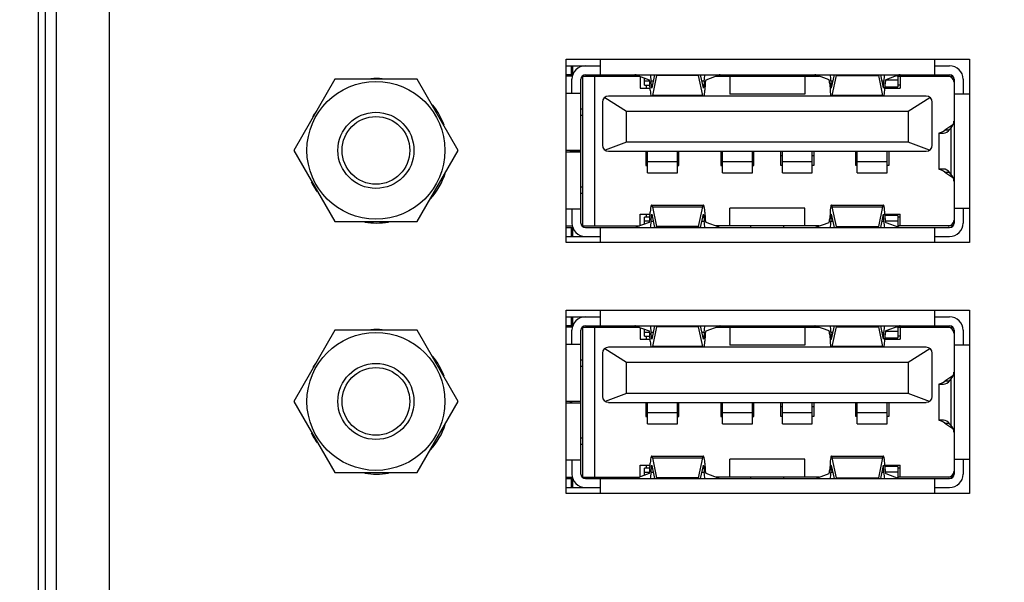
# Model space of a CAD drawing. Header units: inches. Extents: x 0 to 34, y 0 to 22.
# Tile 92 of 106: x 13.2 to 14.5, y 17 to 17.7. Entities that reach past the tile are written whole.
import ezdxf

# ---------------------------------------------------------------- set-up
doc = ezdxf.new("R2010")
doc.units = ezdxf.units.IN
doc.header["$LTSCALE"] = 1.87
doc.header["$MEASUREMENT"] = 0
doc.layers.get('0').update_dxf_attribs({"linetype": 'CONTINUOUS'})
for name, color, linetype in [('02___PRT_ALL_AXES', 7, 'CONTINUOUS'), ('DIMENSIONS', 7, 'CONTINUOUS'), ('THREAD', 7, 'CONTINUOUS')]:
    doc.layers.add(name, color=color, linetype=linetype)
doc.styles.get("Standard").update_dxf_attribs({"font": 'txt', "width": 0.8})
doc.dimstyles.new('DIMSTYLE_1', dxfattribs={"dimtxt": 0.125, "dimasz": 0.18, "dimexe": 0.125, "dimexo": 0.0625, "dimgap": 0.0625, "dimtad": 0, "dimtih": 1, "dimtoh": 1, "dimzin": 4, "dimdsep": 46, "dimtxsty": 'STANDARD', "dimblk": '_FILLED', "dimblk1": '_FILLED', "dimblk2": '_FILLED', "dimcen": 0.09, "dimadec": 0, "dimazin": 0, "dimtp": 0.01, "dimtm": 0.01, "dimtfac": 1, "dimtofl": 0, "dimtmove": 0, "dimatfit": 3, "dimldrblk": '_FILLED', "dimfxl": 1, "dimtolj": 1, "dimtzin": 4, "dimarcsym": 0})

# ---------------------------------------------------------------- blocks, each defined once
blk = doc.blocks.new('_FILLED')
at = {"color": 0, "linetype": 'BYBLOCK'}
blk.add_solid([(0, 0), (-1, 0.1736), (-1, -0.1736)], dxfattribs=at)
blk = doc.blocks.new('*D0')
at = {"layer": 'DIMENSIONS', "color": 2, "linetype": 'CONTINUOUS'}
for p, q in [((11.6046, 17.0964), (11.4871, 17.0964)), ((11.6046, 16.5941), (11.6046, 17.0964)), ((16.1544, 16.5941), (11.4796, 16.5941)), ((13.4197, 16.2578), (11.4796, 16.2578)), ((11.6046, 16.2578), (11.6046, 15.8978))]:
    blk.add_line(p, q, dxfattribs=at)
at = {"layer": 'DIMENSIONS', "color": 2, "linetype": 'CONTINUOUS', "xscale": 0.18, "yscale": 0.18, "zscale": 0.18}
for p, rotation in [((11.6046, 16.5941), 270), ((11.6046, 16.2578), 90)]:
    blk.add_blockref('_FILLED', p, dxfattribs=dict(at, rotation=rotation))
at = {"layer": 'DIMENSIONS', "color": 2, "linetype": 'CONTINUOUS', "insert": (11.4246, 17.1589), "char_height": 0.125, "width": 0.925, "attachment_point": 3, "line_spacing_factor": 0.9}
blk.add_mtext('.34{\\Ftxt.shx;\\W1.000000;\\H0.125000; }[8.5]', dxfattribs=at)

msp = doc.modelspace()

# ---------------------------------------------------------------- linework, layer by layer
at = {"color": 3, "linetype": 'CONTINUOUS'}
for p, q in [((13.2781, 16.3972), (13.2781, 19.5866)), ((13.2081, 16.4669), (13.2081, 19.5169))]:
    msp.add_line(p, q, dxfattribs=at)
at = {"color": 7, "linetype": 'CONTINUOUS'}
for p, q in [((13.1843, 19.5506), (13.1843, 16.4332)), ((13.1939, 16.4332), (13.1939, 19.5506)), ((13.9228, 17.6563), (13.9228, 17.6769)), ((14.3618, 17.6769), (14.3618, 17.6563)), ((13.8778, 17.6681), (13.9228, 17.6681)), ((13.8865, 17.6563), (13.8778, 17.6563)), ((13.8844, 17.6681), (13.8844, 17.6563)), ((13.8866, 17.6568), (13.8866, 17.6681)), ((13.9031, 17.6563), (14.3815, 17.6563)), ((13.9695, 17.656), (13.9869, 17.6496)), ((13.9939, 17.6563), (13.9902, 17.6389)), ((13.9966, 17.6551), (13.9965, 17.6563)), ((14.0518, 17.6563), (14.0517, 17.6551)), ((14.0581, 17.6389), (14.0544, 17.6563)), ((14.0615, 17.6496), (14.0788, 17.656)), ((14.1206, 17.6563), (14.1206, 17.6543)), ((14.1639, 17.6563), (14.1639, 17.6543)), ((14.2231, 17.6496), (14.2057, 17.656)), ((14.2265, 17.6389), (14.2301, 17.6563)), ((14.2327, 17.6563), (14.2328, 17.6551)), ((14.2879, 17.6551), (14.288, 17.6563)), ((14.2907, 17.6563), (14.2943, 17.6389)), ((14.315, 17.656), (14.2977, 17.6496)), ((14.3618, 17.6681), (14.3815, 17.6681)), ((13.5739, 17.6504), (13.52, 17.5569)), ((13.6819, 17.6504), (13.5739, 17.6504)), ((13.7359, 17.5569), (13.6819, 17.6504)), ((13.8858, 17.6543), (13.8778, 17.6543)), ((13.8854, 17.6321), (13.8854, 17.6504)), ((13.8972, 17.4614), (13.8972, 17.6504)), ((13.8987, 17.6543), (13.9741, 17.6543)), ((13.8992, 17.6543), (13.8992, 17.4575)), ((13.9149, 17.6543), (13.9149, 17.4575)), ((13.9748, 17.6541), (13.9748, 17.6386)), ((13.9809, 17.6425), (13.9809, 17.6518)), ((13.9875, 17.6477), (13.9809, 17.6477)), ((13.9883, 17.636), (13.9878, 17.6443)), ((13.9898, 17.6399), (13.9894, 17.6481)), ((13.9894, 17.6481), (13.9922, 17.6481)), ((13.9966, 17.6551), (13.9912, 17.6291)), ((14.0517, 17.6551), (13.9966, 17.6551)), ((14.0572, 17.6291), (14.0517, 17.6551)), ((14.0562, 17.6481), (14.0589, 17.6481)), ((14.0589, 17.6481), (14.0585, 17.6399)), ((14.0605, 17.6443), (14.0601, 17.636)), ((14.0742, 17.6543), (14.2103, 17.6543)), ((14.0929, 17.6543), (14.0929, 17.6307)), ((14.1913, 17.6543), (14.1913, 17.6307)), ((14.2241, 17.6443), (14.2245, 17.636)), ((14.2256, 17.6481), (14.2261, 17.6399)), ((14.2256, 17.6481), (14.2284, 17.6481)), ((14.2274, 17.6291), (14.2328, 17.6551)), ((14.2328, 17.6551), (14.2879, 17.6551)), ((14.2879, 17.6551), (14.2934, 17.6291)), ((14.2924, 17.6481), (14.2951, 17.6481)), ((14.2947, 17.6399), (14.2951, 17.6481)), ((14.2963, 17.636), (14.2967, 17.6443)), ((14.3135, 17.649), (14.2973, 17.649)), ((14.312, 17.6549), (14.3135, 17.6549)), ((14.3135, 17.6555), (14.3135, 17.6405)), ((14.3135, 17.6543), (14.3859, 17.6543)), ((14.3165, 17.6543), (14.3165, 17.6386)), ((14.3874, 17.6504), (14.3874, 17.4614)), ((14.3992, 17.6504), (14.3992, 17.6313)), ((13.8778, 17.6321), (13.8972, 17.6321)), ((13.9748, 17.6386), (13.9881, 17.6386)), ((13.9809, 17.6425), (13.9879, 17.6425)), ((13.983, 17.6425), (13.983, 17.6386)), ((13.9905, 17.6399), (13.9898, 17.6399)), ((14.0585, 17.6399), (14.0579, 17.6399)), ((14.1913, 17.6307), (14.0929, 17.6307)), ((14.2267, 17.6399), (14.2261, 17.6399)), ((14.2947, 17.6399), (14.2941, 17.6399)), ((14.2964, 17.6386), (14.3165, 17.6386)), ((14.2965, 17.6405), (14.3135, 17.6405)), ((14.3165, 17.6425), (14.3135, 17.6425)), ((14.3874, 17.6313), (14.4078, 17.6313)), ((13.9255, 17.6203), (13.9255, 17.5636)), ((13.9284, 17.6263), (13.957, 17.6084)), ((14.3507, 17.6281), (13.9334, 17.6281)), ((14.0572, 17.6291), (13.9912, 17.6291)), ((14.2934, 17.6291), (14.2274, 17.6291)), ((14.3271, 17.6084), (14.3557, 17.6263)), ((14.3586, 17.5636), (14.3586, 17.6203)), ((13.8992, 17.611), (13.8972, 17.611)), ((13.957, 17.5675), (13.957, 17.6084)), ((13.957, 17.6084), (14.3271, 17.6084)), ((14.3271, 17.6084), (14.3271, 17.5675)), ((13.8972, 17.6031), (13.8992, 17.6031)), ((14.3677, 17.5796), (14.3677, 17.5799)), ((14.3677, 17.5322), (14.3677, 17.5795)), ((14.3682, 17.5795), (14.3736, 17.5795)), ((14.3858, 17.5906), (14.3754, 17.5834)), ((14.3809, 17.5834), (14.3754, 17.5834)), ((14.382, 17.5846), (14.3833, 17.5861)), ((14.3833, 17.5861), (14.3833, 17.5257)), ((13.957, 17.5675), (13.9291, 17.557)), ((14.3271, 17.5675), (13.957, 17.5675)), ((14.3551, 17.557), (14.3271, 17.5675)), ((13.52, 17.5569), (13.5739, 17.4634)), ((13.6819, 17.4634), (13.7359, 17.5569)), ((13.8972, 17.5567), (13.8778, 17.5567)), ((13.8778, 17.5551), (13.8972, 17.5551)), ((13.8834, 17.5551), (13.8834, 17.5567)), ((13.8854, 17.5551), (13.8854, 17.5567)), ((13.8854, 17.5552), (13.8972, 17.5552)), ((13.9334, 17.5557), (14.3507, 17.5557)), ((13.9826, 17.5557), (13.9826, 17.5372)), ((13.9846, 17.5274), (13.9846, 17.5557)), ((14.024, 17.5274), (14.024, 17.5557)), ((14.0259, 17.5372), (14.0259, 17.5557)), ((14.0811, 17.5557), (14.0811, 17.5372)), ((14.083, 17.5274), (14.083, 17.5557)), ((14.1224, 17.5274), (14.1224, 17.5557)), ((14.1244, 17.5372), (14.1244, 17.5557)), ((14.1598, 17.5372), (14.1598, 17.5557)), ((14.1618, 17.5274), (14.1618, 17.5557)), ((14.2011, 17.5274), (14.2011, 17.5557)), ((14.2031, 17.5557), (14.2031, 17.5372)), ((14.2582, 17.5372), (14.2582, 17.5557)), ((14.2602, 17.5274), (14.2602, 17.5557)), ((14.2996, 17.5274), (14.2996, 17.5557)), ((14.3015, 17.5557), (14.3015, 17.5372)), ((13.9846, 17.5499), (13.9826, 17.5499)), ((14.024, 17.5418), (13.9846, 17.5418)), ((14.0259, 17.5499), (14.024, 17.5499)), ((14.083, 17.5499), (14.0811, 17.5499)), ((14.1224, 17.5418), (14.083, 17.5418)), ((14.1244, 17.5499), (14.1224, 17.5499)), ((14.1618, 17.5499), (14.1598, 17.5499)), ((14.2011, 17.5418), (14.1618, 17.5418)), ((14.2031, 17.5499), (14.2011, 17.5499)), ((14.2602, 17.5499), (14.2582, 17.5499)), ((14.2996, 17.5418), (14.2602, 17.5418)), ((13.9826, 17.5372), (13.9846, 17.5372)), ((13.9846, 17.5274), (14.024, 17.5274)), ((14.024, 17.5372), (14.0259, 17.5372)), ((14.0811, 17.5372), (14.083, 17.5372)), ((14.083, 17.5274), (14.1224, 17.5274)), ((14.1224, 17.5372), (14.1244, 17.5372)), ((14.1618, 17.5372), (14.1598, 17.5372)), ((14.1618, 17.5274), (14.2011, 17.5274)), ((14.2031, 17.5372), (14.2011, 17.5372)), ((14.2602, 17.5372), (14.2582, 17.5372)), ((14.2602, 17.5274), (14.2996, 17.5274)), ((14.3015, 17.5372), (14.2996, 17.5372)), ((14.3677, 17.5318), (14.3677, 17.5321)), ((14.3736, 17.5323), (14.3682, 17.5323)), ((14.3754, 17.5284), (14.3858, 17.5212)), ((14.3754, 17.5284), (14.3809, 17.5284)), ((14.3833, 17.5257), (14.382, 17.5272)), ((13.8992, 17.5086), (13.8972, 17.5086)), ((13.8972, 17.5008), (13.8992, 17.5008)), ((13.8972, 17.4797), (13.8778, 17.4797)), ((13.8854, 17.4797), (13.8854, 17.4614)), ((13.9878, 17.4675), (13.9883, 17.4757)), ((13.9901, 17.485), (14.0582, 17.485)), ((13.9912, 17.4827), (13.9966, 17.4567)), ((13.9912, 17.4827), (14.0572, 17.4827)), ((14.0517, 17.4567), (14.0572, 17.4827)), ((14.0601, 17.4757), (14.0605, 17.4675)), ((14.0929, 17.4575), (14.0929, 17.4811)), ((14.1913, 17.4811), (14.0929, 17.4811)), ((14.1913, 17.4575), (14.1913, 17.4811)), ((14.2245, 17.4757), (14.2241, 17.4675)), ((14.2263, 17.485), (14.2945, 17.485)), ((14.2328, 17.4567), (14.2274, 17.4827)), ((14.2274, 17.4827), (14.2934, 17.4827)), ((14.2934, 17.4827), (14.2879, 17.4567)), ((14.2967, 17.4675), (14.2963, 17.4757)), ((14.4078, 17.4805), (14.3874, 17.4805)), ((14.3992, 17.4805), (14.3992, 17.4614)), ((13.5739, 17.4634), (13.6819, 17.4634)), ((13.9869, 17.4622), (13.9695, 17.4558)), ((13.9748, 17.4577), (13.9748, 17.4732)), ((13.9748, 17.4732), (13.9881, 17.4732)), ((13.9809, 17.46), (13.9809, 17.4693)), ((13.9879, 17.4693), (13.9809, 17.4693)), ((13.9809, 17.4641), (13.9875, 17.4641)), ((13.983, 17.4732), (13.983, 17.4693)), ((13.9894, 17.4636), (13.9898, 17.4719)), ((13.9922, 17.4636), (13.9894, 17.4636)), ((13.9898, 17.4719), (13.9905, 17.4719)), ((13.9902, 17.4729), (13.9939, 17.4555)), ((14.0544, 17.4555), (14.0581, 17.4729)), ((14.0589, 17.4636), (14.0562, 17.4636)), ((14.0579, 17.4719), (14.0585, 17.4719)), ((14.0585, 17.4719), (14.0589, 17.4636)), ((14.0788, 17.4558), (14.0615, 17.4622)), ((14.2057, 17.4558), (14.2231, 17.4622)), ((14.2261, 17.4719), (14.2256, 17.4636)), ((14.2284, 17.4636), (14.2256, 17.4636)), ((14.2261, 17.4719), (14.2267, 17.4719)), ((14.2301, 17.4555), (14.2265, 17.4729)), ((14.2943, 17.4729), (14.2907, 17.4555)), ((14.2951, 17.4636), (14.2924, 17.4636)), ((14.2941, 17.4719), (14.2947, 17.4719)), ((14.2951, 17.4636), (14.2947, 17.4719)), ((14.2964, 17.4732), (14.3165, 17.4732)), ((14.3135, 17.4712), (14.2965, 17.4712)), ((14.297, 17.4643), (14.3135, 17.4643)), ((14.2977, 17.4622), (14.315, 17.4558)), ((14.3135, 17.4712), (14.3135, 17.4563)), ((14.3165, 17.4693), (14.3135, 17.4693)), ((14.3165, 17.4575), (14.3165, 17.4732)), ((13.8778, 17.4575), (13.8858, 17.4575)), ((13.8778, 17.4555), (13.8865, 17.4555)), ((13.8844, 17.4555), (13.8844, 17.4437)), ((13.8866, 17.4437), (13.8866, 17.455)), ((13.8987, 17.4575), (13.9741, 17.4575)), ((13.9031, 17.4555), (14.3815, 17.4555)), ((13.9228, 17.4359), (13.9228, 17.4555)), ((13.9965, 17.4555), (13.9966, 17.4567)), ((14.0517, 17.4567), (13.9966, 17.4567)), ((14.0517, 17.4567), (14.0518, 17.4555)), ((14.2103, 17.4575), (14.0742, 17.4575)), ((14.1206, 17.4555), (14.1206, 17.4575)), ((14.1639, 17.4555), (14.1639, 17.4575)), ((14.2328, 17.4567), (14.2327, 17.4555)), ((14.2328, 17.4567), (14.2879, 17.4567)), ((14.288, 17.4555), (14.2879, 17.4567)), ((14.3135, 17.4566), (14.3127, 17.4566)), ((14.3859, 17.4575), (14.3135, 17.4575)), ((14.3618, 17.4555), (14.3618, 17.4359)), ((13.8778, 17.4437), (13.9228, 17.4437)), ((14.3618, 17.4437), (14.3815, 17.4437)), ((13.9228, 17.3263), (13.9228, 17.3469)), ((14.3618, 17.3469), (14.3618, 17.3263)), ((13.8778, 17.3381), (13.9228, 17.3381)), ((13.8844, 17.3381), (13.8844, 17.3263)), ((13.8866, 17.3268), (13.8866, 17.3381)), ((14.3618, 17.3381), (14.3815, 17.3381)), ((13.5739, 17.3204), (13.52, 17.2269)), ((13.6819, 17.3204), (13.5739, 17.3204)), ((13.7359, 17.2269), (13.6819, 17.3204)), ((13.8865, 17.3263), (13.8778, 17.3263)), ((13.8858, 17.3243), (13.8778, 17.3243)), ((13.8854, 17.3021), (13.8854, 17.3204)), ((13.8972, 17.1314), (13.8972, 17.3204)), ((13.8987, 17.3243), (13.9741, 17.3243)), ((13.8992, 17.3243), (13.8992, 17.1275)), ((13.9031, 17.3263), (14.3815, 17.3263)), ((13.9149, 17.3243), (13.9149, 17.1275)), ((13.9695, 17.326), (13.9869, 17.3196)), ((13.9748, 17.3241), (13.9748, 17.3086)), ((13.9809, 17.3125), (13.9809, 17.3218)), ((13.9939, 17.3263), (13.9902, 17.3089)), ((13.9966, 17.3251), (13.9912, 17.2991)), ((13.9966, 17.3251), (13.9965, 17.3263)), ((14.0517, 17.3251), (13.9966, 17.3251)), ((14.0518, 17.3263), (14.0517, 17.3251)), ((14.0572, 17.2991), (14.0517, 17.3251)), ((14.0581, 17.3089), (14.0544, 17.3263)), ((14.0615, 17.3196), (14.0788, 17.326)), ((14.0742, 17.3243), (14.2103, 17.3243)), ((14.0929, 17.3243), (14.0929, 17.3007)), ((14.1206, 17.3263), (14.1206, 17.3243)), ((14.1639, 17.3263), (14.1639, 17.3243)), ((14.1913, 17.3243), (14.1913, 17.3007)), ((14.2231, 17.3196), (14.2057, 17.326)), ((14.2265, 17.3089), (14.2301, 17.3263)), ((14.2274, 17.2991), (14.2328, 17.3251)), ((14.2327, 17.3263), (14.2328, 17.3251)), ((14.2328, 17.3251), (14.2879, 17.3251)), ((14.2879, 17.3251), (14.288, 17.3263)), ((14.2879, 17.3251), (14.2934, 17.2991)), ((14.2907, 17.3263), (14.2943, 17.3089)), ((14.315, 17.326), (14.2977, 17.3196)), ((14.312, 17.3249), (14.3135, 17.3249)), ((14.3135, 17.3255), (14.3135, 17.3105)), ((14.3135, 17.3243), (14.3859, 17.3243)), ((14.3165, 17.3243), (14.3165, 17.3086)), ((14.3874, 17.3204), (14.3874, 17.1314)), ((14.3992, 17.3204), (14.3992, 17.3013)), ((13.9748, 17.3086), (13.9881, 17.3086)), ((13.9875, 17.3177), (13.9809, 17.3177)), ((13.9809, 17.3125), (13.9879, 17.3125)), ((13.983, 17.3125), (13.983, 17.3086)), ((13.9883, 17.306), (13.9878, 17.3143)), ((13.9898, 17.3099), (13.9894, 17.3181)), ((13.9894, 17.3181), (13.9922, 17.3181)), ((13.9905, 17.3099), (13.9898, 17.3099)), ((14.0562, 17.3181), (14.0589, 17.3181)), ((14.0585, 17.3099), (14.0579, 17.3099)), ((14.0589, 17.3181), (14.0585, 17.3099)), ((14.0605, 17.3143), (14.0601, 17.306)), ((14.2241, 17.3143), (14.2245, 17.306)), ((14.2256, 17.3181), (14.2261, 17.3099)), ((14.2256, 17.3181), (14.2284, 17.3181)), ((14.2267, 17.3099), (14.2261, 17.3099)), ((14.2924, 17.3181), (14.2951, 17.3181)), ((14.2947, 17.3099), (14.2941, 17.3099)), ((14.2947, 17.3099), (14.2951, 17.3181)), ((14.2963, 17.306), (14.2967, 17.3143)), ((14.2964, 17.3086), (14.3165, 17.3086)), ((14.2965, 17.3105), (14.3135, 17.3105)), ((14.3135, 17.319), (14.2973, 17.319)), ((14.3165, 17.3125), (14.3135, 17.3125)), ((13.8778, 17.3021), (13.8972, 17.3021)), ((13.9284, 17.2963), (13.957, 17.2784)), ((14.3507, 17.2981), (13.9334, 17.2981)), ((14.0572, 17.2991), (13.9912, 17.2991)), ((14.1913, 17.3007), (14.0929, 17.3007)), ((14.2934, 17.2991), (14.2274, 17.2991)), ((14.3271, 17.2784), (14.3557, 17.2963)), ((14.3874, 17.3013), (14.4078, 17.3013)), ((13.8992, 17.281), (13.8972, 17.281)), ((13.9255, 17.2903), (13.9255, 17.2336)), ((14.3586, 17.2336), (14.3586, 17.2903)), ((13.8972, 17.2731), (13.8992, 17.2731)), ((13.957, 17.2375), (13.957, 17.2784)), ((13.957, 17.2784), (14.3271, 17.2784)), ((14.3271, 17.2784), (14.3271, 17.2375)), ((14.3858, 17.2606), (14.3754, 17.2534)), ((14.382, 17.2546), (14.3833, 17.2561)), ((14.3833, 17.2561), (14.3833, 17.1957)), ((14.3677, 17.2496), (14.3677, 17.2499)), ((14.3677, 17.2022), (14.3677, 17.2495)), ((14.3682, 17.2495), (14.3736, 17.2495)), ((14.3809, 17.2534), (14.3754, 17.2534)), ((13.957, 17.2375), (13.9291, 17.227)), ((14.3271, 17.2375), (13.957, 17.2375)), ((14.3551, 17.227), (14.3271, 17.2375)), ((13.52, 17.2269), (13.5739, 17.1334)), ((13.6819, 17.1334), (13.7359, 17.2269)), ((13.8972, 17.2267), (13.8778, 17.2267)), ((13.8778, 17.2251), (13.8972, 17.2251)), ((13.8834, 17.2251), (13.8834, 17.2267)), ((13.8854, 17.2251), (13.8854, 17.2267)), ((13.8854, 17.2252), (13.8972, 17.2252)), ((13.9334, 17.2257), (14.3507, 17.2257)), ((13.9826, 17.2257), (13.9826, 17.2072)), ((13.9846, 17.2199), (13.9826, 17.2199)), ((13.9846, 17.1974), (13.9846, 17.2257)), ((14.024, 17.1974), (14.024, 17.2257)), ((14.0259, 17.2199), (14.024, 17.2199)), ((14.0259, 17.2072), (14.0259, 17.2257)), ((14.0811, 17.2257), (14.0811, 17.2072)), ((14.083, 17.2199), (14.0811, 17.2199)), ((14.083, 17.1974), (14.083, 17.2257)), ((14.1224, 17.1974), (14.1224, 17.2257)), ((14.1244, 17.2199), (14.1224, 17.2199)), ((14.1244, 17.2072), (14.1244, 17.2257)), ((14.1598, 17.2072), (14.1598, 17.2257)), ((14.1618, 17.2199), (14.1598, 17.2199)), ((14.1618, 17.1974), (14.1618, 17.2257)), ((14.2011, 17.1974), (14.2011, 17.2257)), ((14.2031, 17.2199), (14.2011, 17.2199)), ((14.2031, 17.2257), (14.2031, 17.2072)), ((14.2582, 17.2072), (14.2582, 17.2257)), ((14.2602, 17.2199), (14.2582, 17.2199)), ((14.2602, 17.1974), (14.2602, 17.2257)), ((14.2996, 17.1974), (14.2996, 17.2257)), ((14.3015, 17.2257), (14.3015, 17.2072)), ((13.9826, 17.2072), (13.9846, 17.2072)), ((14.024, 17.2118), (13.9846, 17.2118)), ((14.024, 17.2072), (14.0259, 17.2072)), ((14.0811, 17.2072), (14.083, 17.2072)), ((14.1224, 17.2118), (14.083, 17.2118)), ((14.1224, 17.2072), (14.1244, 17.2072)), ((14.1618, 17.2072), (14.1598, 17.2072)), ((14.2011, 17.2118), (14.1618, 17.2118)), ((14.2031, 17.2072), (14.2011, 17.2072)), ((14.2602, 17.2072), (14.2582, 17.2072)), ((14.2996, 17.2118), (14.2602, 17.2118)), ((14.3015, 17.2072), (14.2996, 17.2072)), ((13.9846, 17.1974), (14.024, 17.1974)), ((14.083, 17.1974), (14.1224, 17.1974)), ((14.1618, 17.1974), (14.2011, 17.1974)), ((14.2602, 17.1974), (14.2996, 17.1974)), ((14.3677, 17.2018), (14.3677, 17.2021)), ((14.3736, 17.2023), (14.3682, 17.2023)), ((14.3754, 17.1984), (14.3858, 17.1912)), ((14.3754, 17.1984), (14.3809, 17.1984)), ((14.3833, 17.1957), (14.382, 17.1972)), ((13.8992, 17.1786), (13.8972, 17.1786)), ((13.8972, 17.1708), (13.8992, 17.1708)), ((13.9901, 17.155), (14.0582, 17.155)), ((13.9912, 17.1527), (13.9966, 17.1267)), ((13.9912, 17.1527), (14.0572, 17.1527)), ((14.0517, 17.1267), (14.0572, 17.1527)), ((14.2263, 17.155), (14.2945, 17.155)), ((14.2328, 17.1267), (14.2274, 17.1527)), ((14.2274, 17.1527), (14.2934, 17.1527)), ((14.2934, 17.1527), (14.2879, 17.1267)), ((13.8972, 17.1497), (13.8778, 17.1497)), ((13.8854, 17.1497), (13.8854, 17.1314)), ((13.9748, 17.1277), (13.9748, 17.1432)), ((13.9748, 17.1432), (13.9881, 17.1432)), ((13.9809, 17.13), (13.9809, 17.1393)), ((13.9879, 17.1393), (13.9809, 17.1393)), ((13.983, 17.1432), (13.983, 17.1393)), ((13.9878, 17.1375), (13.9883, 17.1457)), ((13.9894, 17.1336), (13.9898, 17.1419)), ((13.9898, 17.1419), (13.9905, 17.1419)), ((13.9902, 17.1429), (13.9939, 17.1255)), ((14.0544, 17.1255), (14.0581, 17.1429)), ((14.0579, 17.1419), (14.0585, 17.1419)), ((14.0585, 17.1419), (14.0589, 17.1336)), ((14.0601, 17.1457), (14.0605, 17.1375)), ((14.0929, 17.1275), (14.0929, 17.1511)), ((14.1913, 17.1511), (14.0929, 17.1511)), ((14.1913, 17.1275), (14.1913, 17.1511)), ((14.2245, 17.1457), (14.2241, 17.1375)), ((14.2261, 17.1419), (14.2256, 17.1336)), ((14.2261, 17.1419), (14.2267, 17.1419)), ((14.2301, 17.1255), (14.2265, 17.1429)), ((14.2943, 17.1429), (14.2907, 17.1255)), ((14.2941, 17.1419), (14.2947, 17.1419)), ((14.2951, 17.1336), (14.2947, 17.1419)), ((14.2967, 17.1375), (14.2963, 17.1457)), ((14.2964, 17.1432), (14.3165, 17.1432)), ((14.3135, 17.1412), (14.2965, 17.1412)), ((14.3135, 17.1412), (14.3135, 17.1263)), ((14.3165, 17.1393), (14.3135, 17.1393)), ((14.3165, 17.1275), (14.3165, 17.1432)), ((14.4078, 17.1505), (14.3874, 17.1505)), ((14.3992, 17.1505), (14.3992, 17.1314)), ((13.5739, 17.1334), (13.6819, 17.1334)), ((13.8778, 17.1275), (13.8858, 17.1275)), ((13.8987, 17.1275), (13.9741, 17.1275)), ((13.9869, 17.1322), (13.9695, 17.1258)), ((13.9809, 17.1341), (13.9875, 17.1341)), ((13.9922, 17.1336), (13.9894, 17.1336)), ((13.9965, 17.1255), (13.9966, 17.1267)), ((14.0517, 17.1267), (13.9966, 17.1267)), ((14.0517, 17.1267), (14.0518, 17.1255)), ((14.0589, 17.1336), (14.0562, 17.1336)), ((14.0788, 17.1258), (14.0615, 17.1322)), ((14.2103, 17.1275), (14.0742, 17.1275)), ((14.1206, 17.1255), (14.1206, 17.1275)), ((14.1639, 17.1255), (14.1639, 17.1275)), ((14.2057, 17.1258), (14.2231, 17.1322)), ((14.2284, 17.1336), (14.2256, 17.1336)), ((14.2328, 17.1267), (14.2327, 17.1255)), ((14.2328, 17.1267), (14.2879, 17.1267)), ((14.288, 17.1255), (14.2879, 17.1267)), ((14.2951, 17.1336), (14.2924, 17.1336)), ((14.297, 17.1343), (14.3135, 17.1343)), ((14.2977, 17.1322), (14.315, 17.1258)), ((14.3135, 17.1266), (14.3127, 17.1266)), ((14.3859, 17.1275), (14.3135, 17.1275)), ((13.8778, 17.1255), (13.8865, 17.1255)), ((13.8778, 17.1137), (13.9228, 17.1137)), ((13.8844, 17.1255), (13.8844, 17.1137)), ((13.8866, 17.1137), (13.8866, 17.125)), ((13.9031, 17.1255), (14.3815, 17.1255)), ((13.9228, 17.1059), (13.9228, 17.1255)), ((14.3618, 17.1255), (14.3618, 17.1059)), ((14.3618, 17.1137), (14.3815, 17.1137))]:
    msp.add_line(p, q, dxfattribs=at)
for centre in [(13.6279, 17.5569), (13.6279, 17.2269)]:
    msp.add_circle(centre, 0.0906, dxfattribs=at)
for centre, radius, start, end in [((13.9031, 17.6504), 0.0177, 90, 180), ((13.9031, 17.6504), 0.00591, 90, 180), ((14.3815, 17.6504), 0.0177, 0, 90), ((14.3815, 17.6504), 0.00591, 0, 90), ((14.3795, 17.6464), 0.00787, 0, 90), ((13.9334, 17.6203), 0.00787, 90, 180), ((14.3507, 17.6203), 0.00787, 0, 90), ((13.9334, 17.5636), 0.00787, 180, 270), ((14.3507, 17.5636), 0.00787, 270, 360), ((14.3795, 17.4653), 0.00787, 270, 360), ((13.9031, 17.4614), 0.0177, 180, 270), ((13.9031, 17.4614), 0.00591, 180, 270), ((14.3815, 17.4614), 0.0177, 270, 360), ((14.3815, 17.4614), 0.00591, 270, 360), ((13.9031, 17.3204), 0.0177, 90, 180), ((14.3815, 17.3204), 0.0177, 0, 90), ((13.9031, 17.3204), 0.00591, 90, 180), ((14.3795, 17.3164), 0.00787, 0, 90), ((14.3815, 17.3204), 0.00591, 0, 90), ((13.9334, 17.2903), 0.00787, 90, 180), ((14.3507, 17.2903), 0.00787, 0, 90), ((13.9334, 17.2336), 0.00787, 180, 270), ((14.3507, 17.2336), 0.00787, 270, 360), ((13.9031, 17.1314), 0.0177, 180, 270), ((13.9031, 17.1314), 0.00591, 180, 270), ((14.3795, 17.1353), 0.00787, 270, 360), ((14.3815, 17.1314), 0.0177, 270, 360), ((14.3815, 17.1314), 0.00591, 270, 360)]:
    msp.add_arc(centre, radius, start, end, dxfattribs=at)
for centre, major_axis, ratio, start_param, end_param in [((13.9681, 17.4594), (0, 0.1969), 0.141378, -0.05236, 0), ((13.9868, 17.6417), (0, 0.0197), 0.141378, -1.239184, -0.733099), ((14.0615, 17.6417), (0, 0.0197), 0.141378, 0.733098, 1.239184), ((14.0803, 17.4594), (0, 0.1969), 0.141378, 0, 0.05236), ((14.2043, 17.4594), (0, 0.1969), 0.141378, -0.05236, 0), ((14.223, 17.6417), (0, 0.0197), 0.141378, -1.239184, -0.733099), ((14.2978, 17.6417), (0, 0.0197), 0.141378, 0.733099, 1.239184), ((14.3165, 17.4594), (0, 0.1969), 0.141378, 0, 0.05236), ((13.9868, 17.6417), (0, 0.00787), 0.141378, -1.239184, -0.05236), ((14.0615, 17.6417), (0, 0.00787), 0.141378, 0.05236, 1.239184), ((14.223, 17.6417), (0, 0.00787), 0.141378, -1.239184, -0.05236), ((14.2978, 17.6417), (0, 0.00787), 0.141378, 0.05236, 1.239184), ((13.9901, 17.6405), (0, 0.0138), 0.141378, -4.380776, -3.592619), ((13.9901, 17.6405), (0, 0.00197), 0.141378, -4.380776, -3.141593), ((14.0582, 17.6405), (0, 0.00197), 0.141378, -3.141593, -1.902409), ((14.0582, 17.6405), (0, 0.0138), 0.141378, -2.690566, -1.902409), ((14.2263, 17.6405), (0, 0.0138), 0.141378, -4.380776, -3.592619), ((14.2263, 17.6405), (0, 0.00197), 0.141378, -4.380776, -3.141593), ((14.2945, 17.6405), (0, 0.00197), 0.141378, -3.141593, -1.902409), ((14.2945, 17.6405), (0, 0.0138), 0.141378, -2.690566, -1.902409), ((13.9901, 17.6405), (0, 0.0138), 0.141378, -2.690566, -2.548181), ((14.0582, 17.6405), (0, 0.0138), 0.141378, -3.735005, -3.592619), ((14.2263, 17.6405), (0, 0.0138), 0.141378, -2.690566, -2.548181), ((14.2945, 17.6405), (0, 0.0138), 0.141378, -3.735005, -3.592619), ((14.1511, 17.5963), (0.2362, 0), 0.23206, -0.186487, -0.018516), ((14.3639, 17.7764), (0, 0.1969), 0.294118, -3.076101, -2.941893), ((14.3682, 17.7764), (0, 0.1969), 0.188679, -3.157038, -3.141593), ((14.3736, 17.7764), (0, 0.1969), 0.188679, -3.141593, -2.913569), ((14.348, 17.5928), (0.0394, 0), 0.202398, -0.286051, -0.247527), ((14.3682, 17.3354), (0, 0.1969), 0.188679, 0, 0.015445), ((14.3639, 17.3354), (0, 0.1969), 0.294118, -0.1997, -0.065491), ((14.3736, 17.3354), (0, 0.1969), 0.188679, -0.228024, 0), ((14.1511, 17.5155), (0.2362, 0), 0.23206, 0.018516, 0.186487), ((14.348, 17.519), (0.0394, 0), 0.202398, 0.247527, 0.286051), ((13.9901, 17.4712), (0, 0.0138), 0.141378, -0.593412, 1.239184), ((14.0582, 17.4712), (0, 0.0138), 0.141378, 5.044002, 6.876597), ((14.2263, 17.4712), (0, 0.0138), 0.141378, -0.593412, 1.239184), ((14.2945, 17.4712), (0, 0.0138), 0.141378, 5.044002, 6.876597), ((13.9868, 17.4701), (0, 0.00787), 0.141378, -3.089233, -1.902409), ((13.9868, 17.4701), (0, 0.0197), 0.141378, -2.408494, -1.902409), ((13.9901, 17.4712), (0, 0.00197), 0.141378, 0, 1.239184), ((14.0582, 17.4712), (0, 0.00197), 0.141378, -1.239184, 0), ((14.0615, 17.4701), (0, 0.0197), 0.141378, -4.380776, -3.874691), ((14.0615, 17.4701), (0, 0.00787), 0.141378, -4.380776, -3.193953), ((14.223, 17.4701), (0, 0.00787), 0.141378, -3.089233, -1.902409), ((14.223, 17.4701), (0, 0.0197), 0.141378, -2.408493, -1.902409), ((14.2263, 17.4712), (0, 0.00197), 0.141378, 0, 1.239184), ((14.2945, 17.4712), (0, 0.00197), 0.141378, -1.239184, 0), ((14.2978, 17.4701), (0, 0.0197), 0.141378, -4.380776, -3.874692), ((14.2978, 17.4701), (0, 0.00787), 0.141378, -4.380776, -3.193953), ((13.9681, 17.6523), (0, 0.1969), 0.141378, -3.141593, -3.089233), ((14.0803, 17.6523), (0, 0.1969), 0.141378, -3.193953, -3.141593), ((14.2043, 17.6523), (0, 0.1969), 0.141378, -3.141593, -3.089233), ((14.3165, 17.6523), (0, 0.1969), 0.141378, -3.193953, -3.141593), ((13.9681, 17.1294), (0, 0.1969), 0.141378, -0.05236, 0), ((13.9868, 17.3117), (0, 0.00787), 0.141378, -1.239184, -0.05236), ((13.9868, 17.3117), (0, 0.0197), 0.141378, -1.239184, -0.733099), ((14.0615, 17.3117), (0, 0.0197), 0.141378, 0.733098, 1.239184), ((14.0615, 17.3117), (0, 0.00787), 0.141378, 0.05236, 1.239184), ((14.0803, 17.1294), (0, 0.1969), 0.141378, 0, 0.05236), ((14.2043, 17.1294), (0, 0.1969), 0.141378, -0.05236, 0), ((14.223, 17.3117), (0, 0.00787), 0.141378, -1.239184, -0.05236), ((14.223, 17.3117), (0, 0.0197), 0.141378, -1.239184, -0.733099), ((14.2978, 17.3117), (0, 0.0197), 0.141378, 0.733099, 1.239184), ((14.2978, 17.3117), (0, 0.00787), 0.141378, 0.05236, 1.239184), ((14.3165, 17.1294), (0, 0.1969), 0.141378, 0, 0.05236), ((13.9901, 17.3105), (0, 0.00197), 0.141378, -4.380776, -3.141593), ((14.0582, 17.3105), (0, 0.00197), 0.141378, -3.141593, -1.902409), ((14.2263, 17.3105), (0, 0.00197), 0.141378, -4.380776, -3.141593), ((14.2945, 17.3105), (0, 0.00197), 0.141378, -3.141593, -1.902409), ((13.9901, 17.3105), (0, 0.0138), 0.141378, -4.380776, -3.592619), ((13.9901, 17.3105), (0, 0.0138), 0.141378, -2.690566, -2.548181), ((14.0582, 17.3105), (0, 0.0138), 0.141378, -3.735005, -3.592619), ((14.0582, 17.3105), (0, 0.0138), 0.141378, -2.690566, -1.902409), ((14.2263, 17.3105), (0, 0.0138), 0.141378, -4.380776, -3.592619), ((14.2263, 17.3105), (0, 0.0138), 0.141378, -2.690566, -2.548181), ((14.2945, 17.3105), (0, 0.0138), 0.141378, -3.735005, -3.592619), ((14.2945, 17.3105), (0, 0.0138), 0.141378, -2.690566, -1.902409), ((14.1511, 17.2663), (0.2362, 0), 0.23206, -0.186487, -0.018516), ((14.348, 17.2628), (0.0394, 0), 0.202398, -0.286051, -0.247527), ((14.3639, 17.4464), (0, 0.1969), 0.294118, -3.076101, -2.941893), ((14.3682, 17.4464), (0, 0.1969), 0.188679, -3.157038, -3.141593), ((14.3736, 17.4464), (0, 0.1969), 0.188679, -3.141593, -2.913569), ((14.3682, 17.0054), (0, 0.1969), 0.188679, 0, 0.015445), ((14.3639, 17.0054), (0, 0.1969), 0.294118, -0.1997, -0.065491), ((14.3736, 17.0054), (0, 0.1969), 0.188679, -0.228024, 0), ((14.1511, 17.1855), (0.2362, 0), 0.23206, 0.018516, 0.186487), ((14.348, 17.189), (0.0394, 0), 0.202398, 0.247527, 0.286051), ((13.9901, 17.1412), (0, 0.0138), 0.141378, -0.593412, 1.239184), ((14.0582, 17.1412), (0, 0.0138), 0.141378, 5.044002, 6.876597), ((14.2263, 17.1412), (0, 0.0138), 0.141378, -0.593412, 1.239184), ((14.2945, 17.1412), (0, 0.0138), 0.141378, 5.044002, 6.876597), ((13.9901, 17.1412), (0, 0.00197), 0.141378, 0, 1.239184), ((14.0582, 17.1412), (0, 0.00197), 0.141378, -1.239184, 0), ((14.2263, 17.1412), (0, 0.00197), 0.141378, 0, 1.239184), ((14.2945, 17.1412), (0, 0.00197), 0.141378, -1.239184, 0), ((13.9681, 17.3223), (0, 0.1969), 0.141378, -3.141593, -3.089233), ((13.9868, 17.1401), (0, 0.00787), 0.141378, -3.089233, -1.902409), ((13.9868, 17.1401), (0, 0.0197), 0.141378, -2.408494, -1.902409), ((14.0615, 17.1401), (0, 0.0197), 0.141378, -4.380776, -3.874691), ((14.0615, 17.1401), (0, 0.00787), 0.141378, -4.380776, -3.193953), ((14.0803, 17.3223), (0, 0.1969), 0.141378, -3.193953, -3.141593), ((14.2043, 17.3223), (0, 0.1969), 0.141378, -3.141593, -3.089233), ((14.223, 17.1401), (0, 0.00787), 0.141378, -3.089233, -1.902409), ((14.223, 17.1401), (0, 0.0197), 0.141378, -2.408493, -1.902409), ((14.2978, 17.1401), (0, 0.0197), 0.141378, -4.380776, -3.874692), ((14.2978, 17.1401), (0, 0.00787), 0.141378, -4.380776, -3.193953), ((14.3165, 17.3223), (0, 0.1969), 0.141378, -3.193953, -3.141593)]:
    msp.add_ellipse(centre, major_axis=major_axis, ratio=ratio, start_param=start_param, end_param=end_param, dxfattribs=at)
at = {"layer": '02___PRT_ALL_AXES', "color": 3, "linetype": 'CONTINUOUS'}
for p, q in [((13.8778, 17.4359), (13.8778, 17.6769)), ((13.8778, 17.6769), (14.4078, 17.6769)), ((14.4078, 17.6769), (14.4078, 17.4359)), ((14.4078, 17.4359), (13.8778, 17.4359)), ((13.8778, 17.1059), (13.8778, 17.3469)), ((13.8778, 17.3469), (14.4078, 17.3469)), ((14.4078, 17.3469), (14.4078, 17.1059)), ((14.4078, 17.1059), (13.8778, 17.1059))]:
    msp.add_line(p, q, dxfattribs=at)
for centre, start, end in [((13.6288, 17.5564), 85.4999, 94.5001), ((13.6288, 17.5564), 147.8414, 152.1586), ((13.6288, 17.5564), 20.6987, 39.3013), ((13.6288, 17.5564), 318.2556, 341.7444), ((13.6288, 17.5564), 205.4042, 214.5958), ((13.6288, 17.5564), 260.6028, 279.3972), ((13.6288, 17.2264), 85.4999, 94.5001), ((13.6288, 17.2264), 20.6987, 39.3013), ((13.6288, 17.2264), 147.8414, 152.1586), ((13.6288, 17.2264), 318.2556, 341.7444), ((13.6288, 17.2264), 205.4042, 214.5958), ((13.6288, 17.2264), 260.6028, 279.3972)]:
    msp.add_arc(centre, 0.095, start, end, dxfattribs=at)
at = {"layer": 'THREAD', "color": 7, "linetype": 'CONTINUOUS'}
for centre, radius in [((13.6279, 17.5569), 0.05), ((13.6279, 17.5569), 0.0445), ((13.6279, 17.2269), 0.05), ((13.6279, 17.2269), 0.0445)]:
    msp.add_circle(centre, radius, dxfattribs=at)

# ---------------------------------------------------------------- dimensions: what is measured, and where the dimension line sits
at = {"layer": 'DIMENSIONS', "color": 2, "linetype": 'CONTINUOUS'}
dim = msp.add_linear_dim(base=(11.6046, 16.2578), p1=(16.2169, 16.5941), p2=(13.4822, 16.2578), angle=270, dimstyle='DIMSTYLE_1', dxfattribs=at)
dim.commit()
dim.dimension.update_dxf_attribs({"geometry": '*D0', "text_midpoint": (10.9621, 17.0964), "dimtype": 160})

doc.saveas('drawing.dxf')
